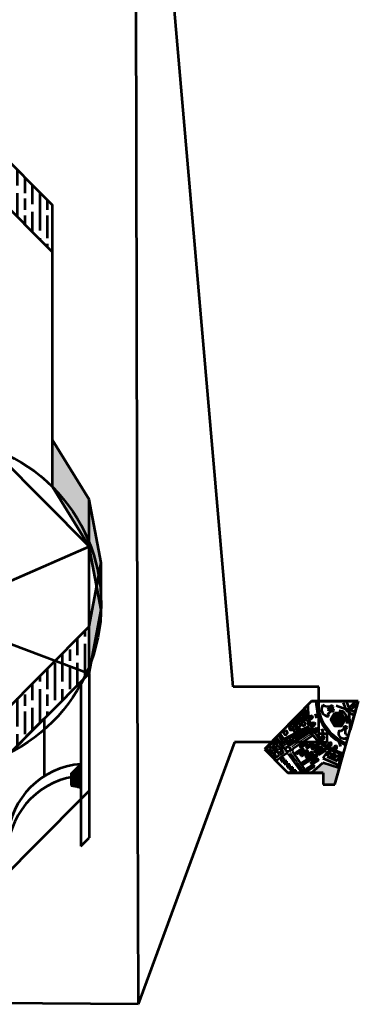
# Model space of a CAD drawing. Header units: metres. Extents: x -621399 to 40000, y -108608 to 546365.
# Tile 8 of 9: x -104185 to 40000, y -108608 to 310634. Entities that reach past the tile are written whole.
import ezdxf

# ---------------------------------------------------------------- set-up
doc = ezdxf.new("R2010")
doc.units = ezdxf.units.M
doc.linetypes.add('FANTOME', pattern=[63.5, 31.75, -6.35, 6.35, -6.35, 6.35, -6.35])
doc.layers.get('0').update_dxf_attribs({"lineweight": 53})
pattern_1 = [(0, (29388.349, -3042.3216), (0, 6.985), [5.08, -1.905]), (90, (29388.349, -3042.3216), (-6.985, 4e-16), [5.08, -1.905])]
pattern_2 = [(90, (29388.35, -3042.32), (-152.4, 152.4), [152.4, -152.4]), (90, (29413.75, -3042.32), (-152.4, 152.4), [152.4, -152.4]), (90, (29439.15, -3042.32), (-152.4, 152.4), [152.4, -152.4]), (90, (29464.55, -3042.32), (-152.4, 152.4), [152.4, -152.4]), (90, (29489.95, -3042.32), (-152.4, 152.4), [152.4, -152.4]), (90, (29515.35, -3042.32), (-152.4, 152.4), [152.4, -152.4]), (90, (29540.75, -3042.32), (-152.4, 152.4), [152.4, -152.4]), (0, (29388.35, -2889.92), (152.4, -152.4), [152.4, -152.4]), (0, (29388.35, -2864.52), (152.4, -152.4), [152.4, -152.4]), (0, (29388.35, -2839.12), (152.4, -152.4), [152.4, -152.4]), (0, (29388.35, -2813.72), (152.4, -152.4), [152.4, -152.4]), (0, (29388.35, -2788.32), (152.4, -152.4), [152.4, -152.4]), (0, (29388.35, -2762.92), (152.4, -152.4), [152.4, -152.4]), (0, (29388.35, -2737.52), (152.4, -152.4), [152.4, -152.4])]
pattern_3 = [(90, (29388.35, -3042.32), (-304.8, 304.8), [304.8, -304.8]), (90, (29439.15, -3042.32), (-304.8, 304.8), [304.8, -304.8]), (90, (29489.95, -3042.32), (-304.8, 304.8), [304.8, -304.8]), (90, (29540.75, -3042.32), (-304.8, 304.8), [304.8, -304.8]), (90, (29591.55, -3042.32), (-304.8, 304.8), [304.8, -304.8]), (90, (29642.35, -3042.32), (-304.8, 304.8), [304.8, -304.8]), (90, (29693.15, -3042.32), (-304.8, 304.8), [304.8, -304.8]), (0, (29388.35, -2737.52), (304.8, -304.8), [304.8, -304.8]), (0, (29388.35, -2686.72), (304.8, -304.8), [304.8, -304.8]), (0, (29388.35, -2635.92), (304.8, -304.8), [304.8, -304.8]), (0, (29388.35, -2585.12), (304.8, -304.8), [304.8, -304.8]), (0, (29388.35, -2534.32), (304.8, -304.8), [304.8, -304.8]), (0, (29388.35, -2483.52), (304.8, -304.8), [304.8, -304.8]), (0, (29388.35, -2432.72), (304.8, -304.8), [304.8, -304.8])]
pattern_4 = [(60, (29388.35, -3042.32), (-286.512, -6e-08), [262.636, -23.876]), (180, (29388.35, -3042.32), (143.256, -248.1267), [262.636, -23.876]), (300, (29388.35, -3042.32), (286.512, -6e-08), [262.636, -23.876]), (60, (29412.22, -3042.32), (-286.512, -6e-08), [47.752, -238.76]), (300, (29412.22, -3042.32), (286.512, -6e-08), [47.752, -238.76]), (60, (29376.4, -3021.64), (-286.512, -6e-08), [47.752, -238.76]), (180, (29376.4, -3021.64), (143.256, -248.1267), [47.752, -238.76]), (300, (29376.4, -3063), (286.512, -6e-08), [47.752, -238.76]), (180, (29376.4, -3063), (143.256, -248.1267), [47.752, -238.76]), (60, (29292.84, -3042.32), (-286.512, -6e-08), [47.752, -238.76]), (300, (29292.84, -3042.32), (286.512, -6e-08), [47.752, -238.76]), (60, (29436.1, -3125.03), (-286.512, -6e-08), [47.752, -238.76]), (180, (29436.1, -3125.03), (143.256, -248.1267), [47.752, -238.76]), (300, (29436.1, -2959.61), (286.512, -6e-08), [47.752, -238.76]), (180, (29436.1, -2959.61), (143.256, -248.1267), [47.752, -238.76]), (0, (29436.1, -3000.97), (-143.256, 248.1267), [167.132, -119.38]), (0, (29436.1, -3083.68), (-143.256, 248.1267), [167.132, -119.38]), (120, (29400.29, -2980.3), (-286.512, 6e-08), [167.132, -119.38]), (120, (29328.66, -3021.64), (-286.512, 6e-08), [167.132, -119.38]), (240, (29328.66, -3063), (143.256, -248.1267), [167.132, -119.38]), (240, (29400.29, -3104.35), (143.256, -248.1267), [167.132, -119.38])]
pattern_5 = [(45, (29388.35, -3042.32), (132.93607, 0), [188]), (45, (29416.55, -3042.32), (132.93607, 0), [188]), (45, (29444.75, -3042.32), (132.93607, 0), [188])]
pattern_6 = [(90, (269289, 201629), (9600, -6e-13), [16000, -3200]), (90, (272489, 198429), (9600, -6e-13), [9600, -2400, 4800, -2400]), (90, (275689, 193629), (9600, -6e-13), [16000, -3200])]
pattern_7 = [(0, (269289.3, 201628.91), (273.05, 68.2625), [1092.2, -546.1]), (90, (269289.3, 201628.91), (-68.2625, -273.05), [1092.2, -546.1])]
pattern_8 = [(90, (269289.3, 201628.9), (516, -3e-14), [860, -172]), (90, (269461.3, 201456.9), (516, -3e-14), [516, -129, 258, -129]), (90, (269633.3, 201198.9), (516, -3e-14), [860, -172])]

msp = doc.modelspace()

# ---------------------------------------------------------------- hatches: boundary and pattern name
at = {"true_color": 0x000000}
h = msp.add_hatch(dxfattribs=at)
h.set_pattern_fill('GOST_WOOD', color=18, scale=1600)
h.set_pattern_definition(pattern_6)
h.paths.add_polyline_path([(-190183, 311670), (-190183, 331670), (-90183, 231670), (-90183, 211670)])
at = {"true_color": 0xffffff}
h = msp.add_hatch(dxfattribs=at)
h.set_pattern_fill('GOST_WOOD', scale=89)
h.set_pattern_definition([(90, (269289.3, 201628.9), (534, -3e-14), [890, -178]), (90, (269467.3, 201450.9), (534, -3e-14), [534, -133.5, 267, -133.5]), (90, (269645.3, 201183.9), (534, -3e-14), [890, -178])])
edge = h.paths.add_edge_path()
edge.add_line((-90183, 111670), (-74568, 86352))
edge.add_line((-90183, 111670), (-90183, 131670))
edge.add_line((-90183, 131670), (-74568, 106352))
h = msp.add_hatch(dxfattribs=at)
h.set_pattern_fill('GOST_WOOD', scale=86)
h.set_pattern_definition(pattern_8)
edge = h.paths.add_edge_path()
edge.add_line((-69510, 59343), (-74568, 86352))
edge.add_line((-69510, 59343), (-69438, 79343))
edge.add_line((-69438, 79343), (-74568, 106352))
h = msp.add_hatch(dxfattribs=at)
h.set_pattern_fill('GOST_WOOD', scale=86)
h.set_pattern_definition(pattern_8)
h.paths.add_polyline_path([(-74568, 32232), (-74568, 52232), (-69438, 79343), (-69510, 59343)])
at = {"true_color": 0x000000}
h = msp.add_hatch(dxfattribs=at)
h.set_pattern_fill('GOST_WOOD', color=18, scale=1600)
h.set_pattern_definition(pattern_6)
h.paths.add_polyline_path([(-112836, -6036), (-112836, 13964), (-74568, 52232), (-74568, 32232)])
h = msp.add_hatch(color=18, dxfattribs=at)
h.dxf.hatch_style = 1
edge = h.paths.add_edge_path()
edge.add_arc((28556, 18004), 576, 0, 360)
edge = h.paths.add_edge_path()
edge.add_arc((28876, 16685), 576, 0, 360)
edge = h.paths.add_edge_path()
edge.add_arc((34481, 9284), 605, 0, 360)
edge = h.paths.add_edge_path()
edge.add_arc((35672, 16576), 325, 0, 360)
h = msp.add_hatch()
h.set_pattern_fill('GOST_GROUND', color=4, scale=9.4)
h.set_pattern_definition(pattern_5)
edge = h.paths.add_edge_path()
edge.add_line((15812, 16049), (13785, 13942))
edge.add_line((15812, 16049), (16063, 15732))
edge.add_line((16063, 15732), (15559, 15159))
edge.add_line((15559, 15159), (15963, 14783))
edge.add_line((15963, 14783), (15874, 14684))
edge.add_line((15510, 14268), (15874, 14684))
edge.add_line((15103, 14655), (15510, 14268))
edge.add_line((14838, 14329), (15103, 14655))
edge.add_line((15207, 13971), (14838, 14329))
edge.add_line((14857, 13640), (15207, 13971))
edge.add_line((14460, 13961), (14857, 13640))
edge.add_line((13785, 13942), (14125, 13640))
h = msp.add_hatch()
h.set_pattern_fill('GOST_GROUND', color=4, scale=9.4)
h.set_pattern_definition(pattern_5)
h.paths.add_polyline_path([(14620, 12436), (14403, 13270), (14800, 13357), (14911, 12878), (15427, 13026), (15298, 13500), (15671, 13597), (15800, 13159), (16229, 13270), (16183, 13500), (16593, 13546), (16722, 13063)])
h = msp.add_hatch()
h.set_pattern_fill('GOST_GROUND', color=4, scale=9.4)
h.set_pattern_definition(pattern_5)
h.paths.add_polyline_path([(16292, 16559), (17240, 16737), (17523, 15498), (16356, 15196), (16288, 15539), (16951, 15722), (16860, 16243), (16375, 16152)])
h = msp.add_hatch()
h.set_pattern_fill('GOST_GROUND', color=4, scale=9.4)
h.set_pattern_definition(pattern_5)
h.paths.add_polyline_path([(17752, 13324), (17400, 15138), (16345, 14897), (16511, 14139), (17048, 14176), (17271, 13232)])
h = msp.add_hatch(color=18, dxfattribs=at)
h.dxf.hatch_style = 1
h.paths.add_polyline_path([(18833, 13565), (19088, 13652), (19269, 14029), (19683, 12875), (19309, 13055), (18969, 12923), (18896, 13253)])
at = {"true_color": 0x636466}
h = msp.add_hatch(dxfattribs=at)
h.set_pattern_fill('AR-PARQ1', color=251, scale=0.5)
h.set_pattern_definition(pattern_2)
edge = h.paths.add_edge_path()
edge.add_line((19806, 14223), (20259, 13084))
edge.add_line((20259, 13084), (19683, 12875))
edge.add_line((19476, 13452), (19683, 12875))
edge.add_line((19269, 14029), (19683, 12875))
at = {"true_color": 0xf7f281}
h = msp.add_hatch(dxfattribs=at)
h.set_pattern_fill('ANGLE', color=51)
h.set_pattern_definition(pattern_1)
edge = h.paths.add_edge_path()
edge.add_arc((20335, 13748), 316, 0, 360)
edge = h.paths.add_edge_path()
edge.add_arc((21326, 10935), 319, 0, 360)
edge = h.paths.add_edge_path()
edge.add_arc((22526, 8564), 348, 0, 360)
edge = h.paths.add_edge_path()
edge.add_arc((25081, 5213), 343, 0, 360)
h = msp.add_hatch(dxfattribs=at)
h.set_pattern_fill('ANGLE', color=51)
h.set_pattern_definition(pattern_1)
h.paths.add_polyline_path([(29794, 15328), (28244, 12643), (29794, 9958), (32895, 9958), (34445, 12643), (32895, 15328)])
at = {"true_color": 0x000000}
h = msp.add_hatch(dxfattribs=at)
h.set_pattern_fill('ANGLE', color=18)
h.set_pattern_definition(pattern_1)
h.paths.add_polyline_path([(30218, 11093), (28244, 12643), (29522, 13235)])
h = msp.add_hatch(dxfattribs=at)
h.set_pattern_fill('ANGLE', color=18)
h.set_pattern_definition(pattern_1)
h.paths.add_polyline_path([(31344, 14559), (29794, 15328), (29522, 13235)])
at = {"true_color": 0x636466}
h = msp.add_hatch(dxfattribs=at)
h.set_pattern_fill('ANGLE', color=251)
h.set_pattern_definition(pattern_1)
h.paths.add_polyline_path([(29522, 13235), (31344, 14559), (33167, 13235), (32471, 11093), (30218, 11093)])
h.paths.add_polyline_path([(31892, 13191), (30796, 13191), (30796, 12095), (31892, 12095)], flags=16)
at = {"true_color": 0xf7f281}
h = msp.add_hatch(dxfattribs=at)
h.set_pattern_fill('ANGLE', color=51)
h.set_pattern_definition(pattern_1)
h.paths.add_polyline_path([(29794, 15328), (32895, 15328), (31344, 14559)])
at = {"true_color": 0x636466}
h = msp.add_hatch(dxfattribs=at)
h.set_pattern_fill('AR-PARQ1', color=251, scale=0.36)
h.set_pattern_definition([(90, (29388.35, -3042.32), (-109.728, 109.728), [109.728, -109.728]), (90, (29406.64, -3042.32), (-109.728, 109.728), [109.728, -109.728]), (90, (29424.92, -3042.32), (-109.728, 109.728), [109.728, -109.728]), (90, (29443.21, -3042.32), (-109.728, 109.728), [109.728, -109.728]), (90, (29461.5, -3042.32), (-109.728, 109.728), [109.728, -109.728]), (90, (29479.79, -3042.32), (-109.728, 109.728), [109.728, -109.728]), (90, (29498.08, -3042.32), (-109.728, 109.728), [109.728, -109.728]), (0, (29388.35, -2932.59), (109.728, -109.728), [109.728, -109.728]), (0, (29388.35, -2914.31), (109.728, -109.728), [109.728, -109.728]), (0, (29388.35, -2896.02), (109.728, -109.728), [109.728, -109.728]), (0, (29388.35, -2877.73), (109.728, -109.728), [109.728, -109.728]), (0, (29388.35, -2859.44), (109.728, -109.728), [109.728, -109.728]), (0, (29388.35, -2841.15), (109.728, -109.728), [109.728, -109.728]), (0, (29388.35, -2822.87), (109.728, -109.728), [109.728, -109.728])])
h.paths.add_polyline_path([(31892, 13191), (30796, 13191), (30796, 12095), (31892, 12095)])
at = {"true_color": 0x000000}
h = msp.add_hatch(dxfattribs=at)
h.set_pattern_fill('ANGLE', color=18)
h.set_pattern_definition(pattern_1)
h.paths.add_polyline_path([(32895, 15328), (31344, 14559), (33167, 13235)])
h = msp.add_hatch(dxfattribs=at)
h.set_pattern_fill('ANGLE', color=18)
h.set_pattern_definition(pattern_1)
h.paths.add_polyline_path([(34445, 12643), (33167, 13235), (32471, 11093)])
at = {"true_color": 0xf7f281}
h = msp.add_hatch(dxfattribs=at)
h.set_pattern_fill('ANGLE', color=51)
h.set_pattern_definition(pattern_1)
h.paths.add_polyline_path([(32471, 11093), (34445, 12643), (32895, 9958)])
h = msp.add_hatch(dxfattribs=at)
h.set_pattern_fill('ANGLE', color=51)
h.set_pattern_definition(pattern_1)
h.paths.add_polyline_path([(32895, 15328), (34445, 12643), (33167, 13235)])
at = {"true_color": 0x727430}
h = msp.add_hatch(dxfattribs=at)
h.set_pattern_fill('ESCHER', color=67, scale=9.4)
h.set_pattern_definition(pattern_4)
h.paths.add_polyline_path([(11357, 9638), (10605, 9091), (10892, 8207), (11822, 8207), (12109, 9091)])
h.paths.add_polyline_path([(9013, 7940), (8327, 7609), (8157, 6867), (8632, 6271), (9394, 6271), (9869, 6867), (9699, 7609)])
h.paths.add_polyline_path([(12839, 8834), (12444, 8150), (12839, 7465), (13630, 7465), (14025, 8150), (13630, 8834)])
h.paths.add_polyline_path([(14565, 11041), (13879, 10711), (13710, 9968), (14185, 9373), (14946, 9373), (15421, 9968), (15252, 10711)])
h.paths.add_polyline_path([(16691, 11574), (16183, 11389), (15912, 10921), (16006, 10388), (16420, 10040), (16961, 10040), (17376, 10388), (17470, 10921), (17199, 11389)])
at = {"true_color": 0xd19cc7}
h = msp.add_hatch(dxfattribs=at)
h.set_pattern_fill('ESCHER', color=9, scale=9.4)
h.set_pattern_definition(pattern_4)
h.paths.add_polyline_path([(17877, 7939), (16892, 7405), (16670, 7833), (17632, 8402)])
edge = h.paths.add_edge_path()
edge.add_line((17992, 7723), (17733, 7579))
edge.add_line((17877, 7939), (17992, 7723))
edge.add_line((17733, 7579), (17606, 7792))
h = msp.add_hatch(color=9, dxfattribs=at)
h.dxf.hatch_style = 1
h.paths.add_polyline_path([(18832, 8896), (18835, 8650), (18590, 8643), (18586, 8888)])
edge = h.paths.add_edge_path()
edge.add_line((18590, 8413), (18345, 8413))
edge.add_line((18345, 8413), (18349, 8636))
edge.add_line((18590, 8643), (18349, 8636))
edge.add_line((18590, 8413), (18590, 8643))
edge = h.paths.add_edge_path()
edge.add_line((18589, 8144), (18589, 7902))
h = msp.add_hatch(color=9, dxfattribs=at)
h.dxf.hatch_style = 1
h.paths.add_polyline_path([(18349, 8636), (18345, 8413), (18590, 8413), (18590, 8643)])
h = msp.add_hatch(color=9, dxfattribs=at)
h.dxf.hatch_style = 1
h.paths.add_polyline_path([(19081, 8402), (18824, 8405), (18835, 8157), (19096, 8145)])
at = {"true_color": 0x000000}
h = msp.add_hatch(color=18, dxfattribs=at)
h.dxf.hatch_style = 1
h.paths.add_polyline_path([(19692, 10503), (19965, 10642), (20093, 11073), (20433, 10477), (20772, 9880), (20319, 10015), (19962, 9816), (19822, 10163)])
at = {"true_color": 0x636466}
h = msp.add_hatch(dxfattribs=at)
h.set_pattern_fill('AR-PARQ1', color=251, scale=0.5)
h.set_pattern_definition(pattern_2)
edge = h.paths.add_edge_path()
edge.add_line((20093, 11073), (20433, 10477))
edge.add_line((21369, 10220), (20772, 9880))
edge.add_line((20685, 11411), (21369, 10220))
edge.add_line((20093, 11073), (20685, 11411))
at = {"true_color": 0x000000}
h = msp.add_hatch(color=18, dxfattribs=at)
h.dxf.hatch_style = 1
h.paths.add_polyline_path([(21166, 8085), (21248, 8542), (21653, 7966), (22058, 7391), (21552, 7483), (21244, 7278), (21072, 7570), (20883, 7904)])
at = {"true_color": 0x636466}
h = msp.add_hatch(dxfattribs=at)
h.set_pattern_fill('AR-PARQ1', color=251, scale=0.5)
h.set_pattern_definition(pattern_2)
edge = h.paths.add_edge_path()
edge.add_line((21653, 7966), (21248, 8542))
edge.add_line((21653, 7966), (22058, 7391))
edge.add_line((22637, 7790), (22058, 7391))
edge.add_line((21831, 8943), (22637, 7790))
at = {"true_color": 0x000000}
h = msp.add_hatch(dxfattribs=at)
h.set_pattern_fill('ANGLE', color=18)
h.set_pattern_definition(pattern_1)
h.paths.add_polyline_path([(32471, 11093), (29794, 9958), (30218, 11093)])
at = {"true_color": 0xf26722}
h = msp.add_hatch(dxfattribs=at)
h.set_pattern_fill('ESCHER', color=30, scale=9.4)
h.set_pattern_definition(pattern_4)
h.paths.add_polyline_path([(3297, -2771), (4586, -1857), (4045, -1187), (3555, -1560), (3813, -1908), (3426, -2153), (2910, -1444), (3697, -839), (3258, -362), (2407, -1058), (1930, -478), (2859, 308), (2394, 784), (2884, 1287), (5128, -1380), (5953, -697), (3632, 1673), (4676, 2511), (4431, 2871), (4896, 3232), (5566, 2408), (4831, 1738), (5437, 1029), (6146, 1609), (6610, 1055), (5979, 462), (6494, -182), (7732, 888), (4960, 4572), (731, 89)])
at = {"true_color": 0xa953a0}
h = msp.add_hatch(color=215, dxfattribs=at)
h.dxf.hatch_style = 1
h.paths.add_polyline_path([(13684, 6129), (15302, 4864), (10976, 2258), (9834, 4015), (9228, 3662), (9672, 2924), (10905, 3631), (10673, 4025), (11502, 4480), (12048, 3682), (12796, 4167), (12027, 5167), (12654, 5550), (13513, 4379), (14009, 4722), (13746, 5035), (13958, 5288), (13362, 5934)])
edge = h.paths.add_edge_path(flags=17)
edge.add_line((9834, 4015), (9228, 3662))
edge.add_line((10976, 2258), (9834, 4015))
edge.add_line((10000, 2381), (10976, 2258))
edge.add_line((9672, 2924), (10000, 2381))
edge.add_line((9228, 3662), (9672, 2924))
edge = h.paths.add_edge_path(flags=17)
edge.add_line((13684, 6129), (15302, 4864))
edge.add_line((13362, 5934), (13684, 6129))
edge.add_line((13958, 5288), (13362, 5934))
edge.add_line((13746, 5035), (13958, 5288))
edge.add_line((14009, 4722), (13746, 5035))
edge.add_line((13513, 4379), (14009, 4722))
edge.add_line((12654, 5550), (13513, 4379))
edge.add_line((12027, 5167), (12654, 5550))
edge.add_line((12796, 4167), (12027, 5167))
edge.add_line((12048, 3682), (12796, 4167))
edge.add_line((11502, 4480), (12048, 3682))
edge.add_line((10673, 4025), (11502, 4480))
edge.add_line((10905, 3631), (10673, 4025))
edge.add_line((9672, 2924), (10905, 3631))
edge.add_line((9672, 2924), (10000, 2381))
edge.add_line((10000, 2381), (10976, 2258))
edge.add_line((15302, 4864), (10976, 2258))
at = {"true_color": 0xd19cc7}
h = msp.add_hatch(dxfattribs=at)
h.set_pattern_fill('ESCHER', color=9, scale=9.4)
h.set_pattern_definition(pattern_4)
h.paths.add_polyline_path([(15136, 7092), (15531, 6960), (15964, 7500), (16416, 7462), (16052, 6452), (14891, 6703)])
h = msp.add_hatch(dxfattribs=at)
h.set_pattern_fill('ESCHER', color=9, scale=9.4)
h.set_pattern_definition(pattern_4)
h.paths.add_polyline_path([(16171, 6089), (16610, 7130), (17282, 6126), (16002, 5248), (15412, 6107)])
h = msp.add_hatch(dxfattribs=at)
h.set_pattern_fill('ESCHER', color=9, scale=9.4)
h.set_pattern_definition(pattern_4)
h.paths.add_polyline_path([(17091, 7034), (17539, 7280), (17780, 6851), (17987, 6953), (17827, 7272), (18057, 7408), (18400, 6801), (17504, 6330)])
h = msp.add_hatch(color=9, dxfattribs=at)
h.dxf.hatch_style = 1
h.paths.add_polyline_path([(18835, 8157), (18589, 8144), (18589, 7902), (18846, 7897)])
h = msp.add_hatch(color=9, dxfattribs=at)
h.dxf.hatch_style = 1
h.paths.add_polyline_path([(19095, 7648), (18844, 7643), (18845, 7400), (19097, 7400)])
h = msp.add_hatch(color=9, dxfattribs=at)
h.dxf.hatch_style = 1
h.paths.add_polyline_path([(19095, 7648), (19090, 7896), (19345, 7900), (19348, 7653)])
at = {"true_color": 0x000000}
h = msp.add_hatch(color=18, dxfattribs=at)
h.dxf.hatch_style = 1
h.paths.add_polyline_path([(23538, 4203), (23809, 4461), (23807, 4937), (24315, 4425), (24846, 3937), (24319, 3911), (24061, 3652)])
at = {"true_color": 0x636466}
h = msp.add_hatch(dxfattribs=at)
h.set_pattern_fill('AR-PARQ1', color=251, scale=0.5)
h.set_pattern_definition(pattern_2)
edge = h.paths.add_edge_path()
edge.add_line((24315, 4425), (24846, 3937))
edge.add_line((23807, 4937), (24315, 4425))
edge.add_line((25347, 4455), (24841, 4968))
edge.add_line((24841, 4968), (24334, 5481))
edge.add_line((23807, 4937), (24334, 5481))
at = {"true_color": 0x000000}
h = msp.add_hatch(dxfattribs=at)
h.set_pattern_fill('AR-PARQ1', color=18)
h.set_pattern_definition(pattern_3)
h.paths.add_polyline_path([(13494, -1263), (16140, 480), (16775, -243), (13996, -2001)])
h = msp.add_hatch(dxfattribs=at)
h.set_pattern_fill('AR-PARQ1', color=18)
h.set_pattern_definition(pattern_3)
h.paths.add_polyline_path([(15071, 1490), (17717, 3233), (18352, 2510), (15573, 752)])
h = msp.add_hatch(dxfattribs=at)
h.set_pattern_fill('AR-PARQ1', color=18)
h.set_pattern_definition(pattern_3)
h.paths.add_polyline_path([(17766, 1231), (20412, 2974), (21047, 2250), (18268, 492)])
h = msp.add_hatch(dxfattribs=at)
h.set_pattern_fill('AR-PARQ1', color=18)
h.set_pattern_definition(pattern_3)
h.paths.add_polyline_path([(20000, 739), (22646, 2482), (23282, 1758), (20503, 0)])
h = msp.add_hatch(dxfattribs=at)
h.set_pattern_fill('AR-PARQ1', color=18)
h.set_pattern_definition(pattern_3)
h.paths.add_polyline_path([(21374, -644), (24020, 1099), (24655, 376), (21876, -1382)])
h = msp.add_hatch(dxfattribs=at)
h.set_pattern_fill('AR-PARQ1', color=18)
h.set_pattern_definition(pattern_3)
h.paths.add_polyline_path([(22773, -1566), (25419, 177), (26055, -547), (23276, -2305)])
h = msp.add_hatch(color=18, dxfattribs=at)
h.dxf.hatch_style = 1
h.paths.add_polyline_path([(27041, 2011), (28213, 1259), (27717, 1153), (27528, 871), (27245, 1052), (26967, 1237), (27146, 1520)])
at = {"true_color": 0x636466}
h = msp.add_hatch(dxfattribs=at)
h.set_pattern_fill('AR-PARQ1', color=251, scale=0.5)
h.set_pattern_definition(pattern_2)
edge = h.paths.add_edge_path()
edge.add_line((28586, 1843), (28006, 2213))
edge.add_line((27999, 2217), (27412, 2591))
edge.add_line((28213, 1259), (28586, 1843))
edge.add_line((27041, 2011), (28213, 1259))
at = {"true_color": 0x000000}
h = msp.add_hatch(color=18, dxfattribs=at)
h.dxf.hatch_style = 1
edge = h.paths.add_edge_path()
edge.add_arc((28198, 2506), 351, 0, 360)
edge = h.paths.add_edge_path()
edge.add_line((28586, 1843), (28006, 2213))
edge.add_line((28586, 1843), (28490, 2312))
edge.add_line((27999, 2217), (27412, 2591))
edge.add_line((27903, 2696), (27412, 2591))
at = {"true_color": 0xf7f281}
h = msp.add_hatch(dxfattribs=at)
h.set_pattern_fill('ANGLE', color=51)
h.set_pattern_definition(pattern_1)
edge = h.paths.add_edge_path()
edge.add_arc((28198, 2506), 351, 0, 360)
edge = h.paths.add_edge_path()
edge.add_arc((30482, 1150), 327, 0, 360)
at = {"true_color": 0x000000}
h = msp.add_hatch(color=18, dxfattribs=at)
h.dxf.hatch_style = 1
h.paths.add_polyline_path([(29451, 546), (30639, -25), (30177, -184), (30035, -457), (29754, -331), (29429, -178), (29594, 132)])
at = {"true_color": 0x636466}
h = msp.add_hatch(dxfattribs=at)
h.set_pattern_fill('AR-PARQ1', color=251, scale=0.5)
h.set_pattern_definition(pattern_2)
edge = h.paths.add_edge_path()
edge.add_line((29451, 546), (29747, 1146))
edge.add_line((30338, 856), (29747, 1146))
edge.add_line((30930, 566), (30338, 856))
edge.add_line((29451, 546), (30639, -25))
h = msp.add_hatch(color=256)
h.dxf.hatch_style = 1
h.set_gradient(color1=(0, 0, 255), color2=(255, 255, 0), name='SPHERICAL')
h.paths.add_polyline_path([(10859, -8811), (12109, -8939), (12087, -7641), (10859, -7739)])
h.paths.add_polyline_path([(10859, -6469), (9671, -6344), (9716, -7674), (10859, -7739)])
h.paths.add_polyline_path([(8379, -6260), (9671, -6344), (9629, -5115), (8379, -5115)])
h.paths.add_polyline_path([(8379, -3928), (7066, -3845), (7129, -5115), (8379, -5115)])
edge = h.paths.add_edge_path()
edge.add_line((12109, -8939), (13328, -8925))
edge.add_line((13337, -10000), (13328, -8925))
edge.add_line((12109, -8939), (12126, -10000))
edge.add_line((10000, -10000), (25000, -10000))
at = {"true_color": 0x000000}
h = msp.add_hatch(dxfattribs=at)
h.set_pattern_fill('AR-PARQ1', color=18)
h.set_pattern_definition(pattern_3)
h.paths.add_polyline_path([(15374, -2146), (18020, -403), (18655, -1127), (15876, -2885)])
h = msp.add_hatch(dxfattribs=at)
h.set_pattern_fill('AR-PARQ1', color=18)
h.set_pattern_definition(pattern_3)
h.paths.add_polyline_path([(15963, -5761), (18609, -4018), (19245, -4742), (16466, -6499)])
h = msp.add_hatch(dxfattribs=at)
h.set_pattern_fill('AR-PARQ1', color=18)
h.set_pattern_definition(pattern_3)
h.paths.add_polyline_path([(17533, -2875), (20179, -1132), (20814, -1856), (18035, -3614)])
h = msp.add_hatch(dxfattribs=at)
h.set_pattern_fill('AR-PARQ1', color=18)
h.set_pattern_definition(pattern_3)
h.paths.add_polyline_path([(19319, -3842), (21965, -2099), (22601, -2823), (19822, -4581)])
h = msp.add_hatch(dxfattribs=at)
h.set_pattern_fill('AR-PARQ1', color=18)
h.set_pattern_definition(pattern_3)
h.paths.add_polyline_path([(19812, -5629), (22458, -3886), (23094, -4610), (20315, -6368)])
at = {"true_color": 0x22346e}
h = msp.add_hatch(dxfattribs=at)
h.set_pattern_fill('ESCHER', color=159, scale=9.4)
h.set_pattern_definition(pattern_4)
edge = h.paths.add_edge_path()
edge.add_line((26899, -866), (24937, -3790))
edge.add_line((27727, -1316), (26797, -3153))
edge.add_line((26899, -866), (27727, -1316))
edge.add_line((26797, -3153), (31005, -4946))
edge.add_line((31005, -4946), (32312, -2533))
edge.add_line((31649, -6782), (33015, -2719))
edge.add_line((24937, -3790), (31649, -6782))
h = msp.add_hatch(dxfattribs=at)
h.set_pattern_fill('ESCHER', color=159, scale=9.4)
h.set_pattern_definition(pattern_4)
edge = h.paths.add_edge_path()
edge.add_arc((29366, -2998), 973, 0, 360)
h = msp.add_hatch()
h.set_pattern_fill('ESCHER', color=4, scale=9.4)
h.set_pattern_definition(pattern_4)
edge = h.paths.add_edge_path()
edge.add_arc((29366, -2998), 528, 0, 360)
at = {"true_color": 0x000000}
h = msp.add_hatch(dxfattribs=at)
h.set_pattern_fill('HOUND', color=18, scale=43)
h.set_pattern_definition(pattern_7)
edge = h.paths.add_edge_path()
edge.add_line((-78105, -11305), (-78105, -6305))
edge.add_line((-78105, -6305), (-82213, -10413))
edge.add_line((-82213, -10413), (-82197, -15397))
edge.add_line((-82197, -15397), (-78105, -11305))
h = msp.add_hatch(dxfattribs=at)
h.set_pattern_fill('AR-PARQ1', color=18)
h.set_pattern_definition(pattern_3)
h.paths.add_polyline_path([(17996, -8331), (20642, -6588), (21278, -7312), (18499, -9070)])
at = {"true_color": 0x136734}
h = msp.add_hatch(color=116, dxfattribs=at)
h.dxf.hatch_style = 1
h.paths.add_polyline_path([(20000, -10000), (24881, -5842), (31954, -8062), (30000, -15000), (25000, -15000), (25000, -10000)])
at = {"true_color": 0x000000}
h = msp.add_hatch(dxfattribs=at)
h.set_pattern_fill('HOUND', color=18, scale=43)
h.set_pattern_definition(pattern_7)
h.paths.add_polyline_path([(-82197, -15397), (-78105, -11305), (-78105, -16305)])
h = msp.add_hatch(color=256)
h.dxf.hatch_style = 1
h.set_gradient(color1=(0, 0, 255), color2=(255, 255, 0), name='SPHERICAL')
h.paths.add_polyline_path([(12109, -8939), (12126, -10000), (13337, -10000), (13328, -8925)])

# ---------------------------------------------------------------- linework, layer by layer
at = {"color": 40, "true_color": 0xf8d731}
for p, q in [((-55219, 511281), (-53975, -23349)), ((-13280, 26610), (-55219, 511281)), ((23193, 26610), (-13280, 26610)), ((23193, 6666), (23193, 26610)), ((23324, 6666), (26629, 6666)), ((26629, 6666), (26629, 2884)), ((23193, 2970), (-12660, 2970)), ((26629, 2884), (23193, 2884))]:
    msp.add_line(p, q, dxfattribs=at)
for p, q in [((-190183, 331670), (-90183, 231670)), ((-190183, 311670), (-90183, 211670)), ((-90183, 211670), (-90183, 231670)), ((-90183, 111670), (-90183, 131670)), ((-90183, 131670), (-74568, 106352)), ((-90183, 111670), (-74568, 86352)), ((-74568, 86352), (-74568, 106352)), ((-69438, 79343), (-74568, 106352)), ((-107719, 71826), (-74568, 86352)), ((-69510, 59343), (-74568, 86352)), ((-74568, 52232), (-69438, 79343)), ((-69510, 59343), (-69438, 79343)), ((-74568, 32232), (-69510, 59343)), ((-74568, 52232), (-112836, 13964)), ((-74568, 32232), (-74568, 52232)), ((-107719, 44767), (-74568, 32232)), ((-74568, 32232), (-112836, -6036)), ((-112836, -6036), (-74568, 32232)), ((-74568, 32232), (-78103, 28697)), ((20000, 20509), (0, 0)), ((20000, 20509), (40000, 20509)), ((40000, 20509), (20000, 20509)), ((27983, 18062), (27821, 17894)), ((27821, 17894), (28066, 17702)), ((30000, -15000), (40000, 20509)), ((30000, -15000), (40000, 20509)), ((33370, 20509), (34834, 20509)), ((40000, 20509), (36540, 8223)), ((-109300, -2501), (-93702, 13098)), ((13106, 12580), (12900, 12823)), ((13334, 12674), (13335, 13015)), ((13591, 12544), (13859, 12773)), ((15812, 16049), (13785, 13942)), ((13785, 13942), (14125, 13640)), ((14125, 13640), (14460, 13961)), ((14403, 13270), (14800, 13357)), ((14620, 12436), (14403, 13270)), ((14460, 13961), (14857, 13640)), ((16722, 13063), (14620, 12436)), ((14800, 13357), (14911, 12878)), ((14838, 14329), (15103, 14655)), ((15207, 13971), (14838, 14329)), ((14857, 13640), (15207, 13971)), ((14911, 12878), (15427, 13026)), ((15103, 14655), (15510, 14268)), ((15298, 13500), (15671, 13597)), ((15427, 13026), (15298, 13500)), ((15510, 14268), (15874, 14684)), ((16063, 15732), (15559, 15159)), ((15559, 15159), (15963, 14783)), ((15671, 13597), (15800, 13159)), ((15800, 13159), (16229, 13270)), ((15812, 16049), (16063, 15732)), ((15963, 14783), (15874, 14684)), ((16183, 13500), (16593, 13546)), ((16229, 13270), (16183, 13500)), ((16288, 15539), (16951, 15722)), ((16356, 15196), (16288, 15539)), ((16292, 16559), (17240, 16737)), ((16375, 16152), (16292, 16559)), ((17400, 15138), (16345, 14897)), ((16345, 14897), (16511, 14139)), ((17523, 15498), (16356, 15196)), ((16860, 16243), (16375, 16152)), ((16511, 14139), (17048, 14176)), ((16593, 13546), (16722, 13063)), ((16951, 15722), (16860, 16243)), ((17048, 14176), (17271, 13232)), ((17240, 16737), (17523, 15498)), ((17271, 13232), (17752, 13324)), ((17752, 13324), (17400, 15138)), ((18833, 13565), (19088, 13652)), ((18896, 13253), (18833, 13565)), ((18969, 12923), (18896, 13253)), ((19309, 13055), (18969, 12923)), ((19088, 13652), (19269, 14029)), ((19269, 14029), (19806, 14223)), ((19476, 13452), (19269, 14029)), ((19269, 14029), (19683, 12875)), ((19683, 12875), (19309, 13055)), ((19476, 13452), (19683, 12875)), ((19683, 12875), (20259, 13084)), ((20259, 13084), (19683, 12875)), ((20259, 13084), (19806, 14223)), ((19806, 14223), (20259, 13084)), ((20214, 14040), (19806, 14223)), ((19806, 14223), (20259, 13084)), ((20259, 13084), (20437, 13448)), ((22451, 14514), (22375, 14741)), ((28201, 16403), (28300, 16691)), ((28451, 16296), (28201, 16403)), ((28244, 12643), (29522, 13235)), ((30218, 11093), (28244, 12643)), ((29522, 13235), (29794, 15328)), ((29522, 13235), (31344, 14559)), ((30218, 11093), (29522, 13235)), ((31344, 14559), (29794, 15328)), ((29794, 15328), (32895, 15328)), ((30796, 13191), (30796, 12095)), ((31892, 13191), (30796, 13191)), ((32895, 15328), (31344, 14559)), ((31344, 14559), (33167, 13235)), ((33648, 16067), (31780, 16295)), ((31892, 12095), (31892, 13191)), ((33167, 13235), (32471, 11093)), ((33167, 13235), (32471, 11093)), ((32471, 11093), (34445, 12643)), ((33167, 13235), (32895, 15328)), ((32895, 15328), (34445, 12643)), ((34445, 12643), (32895, 9958)), ((34445, 12643), (33167, 13235)), ((34962, 14371), (35273, 10895)), ((35672, 16576), (35672, 16576)), ((38659, 15748), (38297, 14462)), ((12233, 10163), (12089, 10572)), ((13012, 12349), (12719, 12345)), ((13104, 12127), (12889, 11943)), ((13346, 12032), (13357, 11738)), ((13565, 12130), (13809, 11925)), ((13654, 12356), (13996, 12360)), ((16670, 7833), (17632, 8402)), ((17632, 8402), (17877, 7939)), ((18349, 8636), (18345, 8413)), ((18345, 8413), (18590, 8413)), ((18590, 8643), (18349, 8636)), ((18586, 8888), (18832, 8896)), ((18590, 8643), (18586, 8888)), ((18835, 8650), (18590, 8643)), ((18590, 8413), (18590, 8643)), ((19081, 8402), (18824, 8405)), ((18824, 8405), (18835, 8157)), ((18832, 8896), (18835, 8650)), ((19096, 8145), (19081, 8402)), ((19692, 10503), (19965, 10642)), ((19822, 10163), (19692, 10503)), ((19962, 9816), (19822, 10163)), ((20319, 10015), (19962, 9816)), ((19965, 10642), (20093, 11073)), ((20093, 11073), (20685, 11411)), ((20093, 11073), (20685, 11411)), ((20433, 10477), (20093, 11073)), ((20093, 11073), (20433, 10477)), ((20772, 9880), (20319, 10015)), ((20433, 10477), (20772, 9880)), ((20772, 9880), (20433, 10477)), ((21027, 10816), (20685, 11411)), ((20685, 11411), (21369, 10220)), ((20685, 11411), (21199, 11227)), ((20772, 9880), (21369, 10220)), ((21369, 10220), (20772, 9880)), ((21369, 10220), (21027, 10816)), ((21369, 10220), (21027, 10816)), ((21166, 8085), (21248, 8542)), ((21248, 8542), (21831, 8943)), ((21248, 8542), (21831, 8943)), ((21653, 7966), (21248, 8542)), ((21369, 10220), (21493, 10663)), ((22237, 8369), (21831, 8943)), ((21831, 8943), (22637, 7790)), ((21831, 8943), (22329, 8851)), ((25241, 8175), (25165, 8402)), ((32471, 11093), (29794, 9958)), ((29794, 9958), (30218, 11093)), ((32471, 11093), (30218, 11093)), ((30796, 12095), (31892, 12095)), ((32895, 9958), (32471, 11093)), ((4960, 4572), (731, 89)), ((7732, 888), (4960, 4572)), ((6591, 6759), (9848, 1994)), ((10673, 4025), (11502, 4480)), ((15302, 4864), (10976, 2258)), ((11502, 4480), (12048, 3682)), ((12027, 5167), (12654, 5550)), ((12796, 4167), (12027, 5167)), ((19803, 7546), (12453, 2784)), ((12654, 5550), (13513, 4379)), ((13362, 5934), (13684, 6129)), ((13958, 5288), (13362, 5934)), ((13513, 4379), (14009, 4722)), ((13684, 6129), (15302, 4864)), ((13746, 5035), (13958, 5288)), ((14009, 4722), (13746, 5035)), ((14891, 6703), (15136, 7092)), ((16052, 6452), (14891, 6703)), ((15136, 7092), (15531, 6960)), ((16002, 5248), (15412, 6107)), ((15412, 6107), (16171, 6089)), ((15531, 6960), (15964, 7500)), ((15964, 7500), (16416, 7462)), ((17282, 6126), (16002, 5248)), ((16416, 7462), (16052, 6452)), ((16171, 6089), (16610, 7130)), ((16610, 7130), (17282, 6126)), ((16892, 7405), (16670, 7833)), ((17877, 7939), (16892, 7405)), ((17091, 7034), (17539, 7280)), ((17504, 6330), (17091, 7034)), ((18400, 6801), (17504, 6330)), ((17539, 7280), (17780, 6851)), ((17733, 7579), (17606, 7792)), ((17992, 7723), (17733, 7579)), ((17780, 6851), (17987, 6953)), ((17827, 7272), (18057, 7408)), ((17987, 6953), (17827, 7272)), ((17877, 7939), (17992, 7723)), ((18057, 7408), (18400, 6801)), ((18835, 8157), (18589, 8144)), ((18589, 8144), (18589, 7902)), ((18589, 7902), (18846, 7897)), ((18835, 8157), (19096, 8145)), ((18846, 7897), (18835, 8157)), ((19095, 7648), (18844, 7643)), ((18844, 7643), (18845, 7400)), ((18845, 7400), (19097, 7400)), ((19090, 7896), (19345, 7900)), ((19095, 7648), (19090, 7896)), ((19348, 7653), (19095, 7648)), ((19097, 7400), (19095, 7648)), ((19345, 7900), (19348, 7653)), ((20883, 7904), (21166, 8085)), ((21072, 7570), (20883, 7904)), ((21244, 7278), (21072, 7570)), ((21552, 7483), (21244, 7278)), ((22058, 7391), (21552, 7483)), ((21653, 7966), (22058, 7391)), ((22058, 7391), (22637, 7790)), ((22637, 7790), (22058, 7391)), ((22637, 7790), (22058, 7391)), ((22637, 7790), (22237, 8369)), ((22637, 7790), (22726, 8278)), ((23193, 2884), (23193, 6666)), ((23193, 6666), (23324, 6666)), ((23538, 4203), (23809, 4461)), ((23812, 3909), (23538, 4203)), ((24061, 3652), (23538, 4203)), ((23807, 4937), (24334, 5481)), ((24315, 4425), (23807, 4937)), ((23807, 4937), (24315, 4425)), ((23809, 4461), (23807, 4937)), ((24315, 4425), (24846, 3937)), ((24841, 4968), (24334, 5481)), ((24852, 5469), (24334, 5481)), ((25347, 4455), (24841, 4968)), ((24846, 3937), (25347, 4455)), ((25347, 4455), (24846, 3937)), ((25347, 4455), (25334, 4980)), ((32627, 7578), (31834, 8047)), ((34613, 6402), (35825, 5685)), ((0, 0), (10000, -10000)), ((0, 0), (10000, -10000)), ((731, 89), (3297, -2771)), ((1930, -478), (2859, 308)), ((2394, 784), (2884, 1287)), ((2859, 308), (2394, 784)), ((2884, 1287), (5128, -1380)), ((3632, 1673), (4676, 2511)), ((5953, -697), (3632, 1673)), ((4431, 2871), (4896, 3232)), ((4676, 2511), (4431, 2871)), ((5566, 2408), (4831, 1738)), ((4831, 1738), (5437, 1029)), ((4896, 3232), (5566, 2408)), ((5437, 1029), (6146, 1609)), ((6610, 1055), (5979, 462)), ((5979, 462), (6494, -182)), ((6146, 1609), (6610, 1055)), ((6494, -182), (7732, 888)), ((9834, 4015), (9228, 3662)), ((9228, 3662), (9672, 2924)), ((9672, 2924), (10905, 3631)), ((9672, 2924), (10000, 2381)), ((10976, 2258), (9834, 4015)), ((10000, 2381), (10976, 2258)), ((10905, 3631), (10673, 4025)), ((12048, 3682), (12796, 4167)), ((13494, -1263), (16140, 480)), ((13494, -1263), (16140, 480)), ((15071, 1490), (17717, 3233)), ((15071, 1490), (17717, 3233)), ((15573, 752), (15071, 1490)), ((15573, 752), (15071, 1490)), ((18352, 2510), (15573, 752)), ((18352, 2510), (15573, 752)), ((16140, 480), (16775, -243)), ((16140, 480), (16775, -243)), ((17717, 3233), (18352, 2510)), ((17717, 3233), (18352, 2510)), ((17766, 1231), (20412, 2974)), ((17766, 1231), (20412, 2974)), ((18268, 492), (17766, 1231)), ((18268, 492), (17766, 1231)), ((21047, 2250), (18268, 492)), ((21047, 2250), (18268, 492)), ((20000, 739), (22646, 2482)), ((20000, 739), (22646, 2482)), ((20503, 0), (20000, 739)), ((20503, 0), (20000, 739)), ((20412, 2974), (21047, 2250)), ((20412, 2974), (21047, 2250)), ((23282, 1758), (20503, 0)), ((23282, 1758), (20503, 0)), ((21374, -644), (24020, 1099)), ((21374, -644), (24020, 1099)), ((24655, 376), (21876, -1382)), ((24655, 376), (21876, -1382)), ((22646, 2482), (23282, 1758)), ((22646, 2482), (23282, 1758)), ((22773, -1566), (25419, 177)), ((22773, -1566), (25419, 177)), ((24020, 1099), (24655, 376)), ((24020, 1099), (24655, 376)), ((24319, 3911), (24061, 3652)), ((24846, 3937), (24319, 3911)), ((25419, 177), (26055, -547)), ((25419, 177), (26055, -547)), ((26967, 1237), (27146, 1520)), ((27245, 1052), (26967, 1237)), ((27041, 2011), (27412, 2591)), ((27627, 1635), (27041, 2011)), ((27146, 1520), (27041, 2011)), ((27041, 2011), (28213, 1259)), ((27528, 871), (27245, 1052)), ((27903, 2696), (27412, 2591)), ((27999, 2217), (27412, 2591)), ((27717, 1153), (27528, 871)), ((27627, 1635), (28213, 1259)), ((28213, 1259), (27717, 1153)), ((28586, 1843), (27999, 2217)), ((28586, 1843), (28006, 2213)), ((28213, 1259), (28586, 1843)), ((28586, 1843), (28490, 2312)), ((29429, -178), (29594, 132)), ((29451, 546), (29747, 1146)), ((30045, 261), (29451, 546)), ((29594, 132), (29451, 546)), ((29451, 546), (30639, -25)), ((30187, 1289), (29747, 1146)), ((30338, 856), (29747, 1146)), ((30045, 261), (30639, -25)), ((30930, 566), (30338, 856)), ((30930, 566), (30338, 856)), ((30639, -25), (30930, 566)), ((30930, 566), (30780, 1015)), ((32599, 2492), (32524, 2719)), ((2407, -1058), (1930, -478)), ((3258, -362), (2407, -1058)), ((2910, -1444), (3697, -839)), ((3426, -2153), (2910, -1444)), ((3697, -839), (3258, -362)), ((3297, -2771), (4586, -1857)), ((3401, -3401), (4926, -4926)), ((3401, -3401), (4926, -4926)), ((3813, -1908), (3426, -2153)), ((4045, -1187), (3555, -1560)), ((3555, -1560), (3813, -1908)), ((4586, -1857), (4045, -1187)), ((5128, -1380), (5953, -697)), ((7066, -3845), (7129, -5115)), ((8379, -3928), (7066, -3845)), ((8379, -5115), (8379, -3928)), ((13996, -2001), (13494, -1263)), ((13996, -2001), (13494, -1263)), ((16775, -243), (13996, -2001)), ((16775, -243), (13996, -2001)), ((15374, -2146), (18020, -403)), ((15374, -2146), (18020, -403)), ((15876, -2885), (15374, -2146)), ((15876, -2885), (15374, -2146)), ((18655, -1127), (15876, -2885)), ((18655, -1127), (15876, -2885)), ((15963, -5761), (18609, -4018)), ((15963, -5761), (18609, -4018)), ((17533, -2875), (20179, -1132)), ((17533, -2875), (20179, -1132)), ((18035, -3614), (17533, -2875)), ((18035, -3614), (17533, -2875)), ((18020, -403), (18655, -1127)), ((18020, -403), (18655, -1127)), ((20814, -1856), (18035, -3614)), ((20814, -1856), (18035, -3614)), ((18609, -4018), (19245, -4742)), ((18609, -4018), (19245, -4742)), ((19319, -3842), (21965, -2099)), ((19319, -3842), (21965, -2099)), ((19822, -4581), (19319, -3842)), ((19822, -4581), (19319, -3842)), ((19812, -5629), (22458, -3886)), ((19812, -5629), (22458, -3886)), ((22601, -2823), (19822, -4581)), ((22601, -2823), (19822, -4581)), ((20179, -1132), (20814, -1856)), ((20179, -1132), (20814, -1856)), ((21876, -1382), (21374, -644)), ((21876, -1382), (21374, -644)), ((21965, -2099), (22601, -2823)), ((21965, -2099), (22601, -2823)), ((22458, -3886), (23094, -4610)), ((22458, -3886), (23094, -4610)), ((23276, -2305), (22773, -1566)), ((23276, -2305), (22773, -1566)), ((26055, -547), (23276, -2305)), ((26055, -547), (23276, -2305)), ((26899, -866), (24937, -3790)), ((24937, -3790), (31649, -6782)), ((27727, -1316), (26797, -3153)), ((26797, -3153), (31005, -4946)), ((26899, -866), (27727, -1316)), ((28687, -2301), (27727, -1316)), ((29754, -331), (29429, -178)), ((30035, -457), (29754, -331)), ((30177, -184), (30035, -457)), ((30639, -25), (30177, -184)), ((30327, -2846), (32312, -2533)), ((31005, -4946), (32312, -2533)), ((31649, -6782), (33015, -2719)), ((33015, -2719), (32312, -2533)), ((-78105, -6305), (-82213, -10413)), ((-78105, -6305), (-78105, -11305)), ((-78105, -11305), (-78105, -6305)), ((7129, -5115), (8379, -5115)), ((8379, -5115), (8379, -6260)), ((9629, -5115), (8379, -5115)), ((8379, -6260), (9671, -6344)), ((9671, -6344), (9629, -5115)), ((9671, -6344), (9716, -7674)), ((10859, -6469), (9671, -6344)), ((9716, -7674), (10859, -7739)), ((10859, -7739), (10859, -6469)), ((12087, -7641), (10859, -7739)), ((10859, -7739), (10859, -8811)), ((12109, -8939), (12087, -7641)), ((16466, -6499), (15963, -5761)), ((16466, -6499), (15963, -5761)), ((19245, -4742), (16466, -6499)), ((19245, -4742), (16466, -6499)), ((17996, -8331), (20642, -6588)), ((17996, -8331), (20642, -6588)), ((18499, -9070), (17996, -8331)), ((18499, -9070), (17996, -8331)), ((21278, -7312), (18499, -9070)), ((21278, -7312), (18499, -9070)), ((20315, -6368), (19812, -5629)), ((20315, -6368), (19812, -5629)), ((20000, -10000), (24881, -5842)), ((23094, -4610), (20315, -6368)), ((23094, -4610), (20315, -6368)), ((20642, -6588), (21278, -7312)), ((20642, -6588), (21278, -7312)), ((31954, -8062), (24881, -5842)), ((30000, -15000), (31954, -8062)), ((-82213, -10413), (-82197, -15397)), ((-78105, -11305), (-82197, -15397)), ((-82197, -15397), (-78105, -11305)), ((-78105, -11305), (-78105, -21305)), ((-78105, -11305), (-78105, -16305)), ((20000, -10000), (10000, -10000)), ((10000, -10000), (20000, -10000)), ((10000, -10000), (25000, -10000)), ((12126, -10000), (10000, -10000)), ((10859, -8811), (12109, -8939)), ((12109, -8939), (13328, -8925)), ((12109, -8939), (12126, -10000)), ((12126, -10000), (13337, -10000)), ((13337, -10000), (13328, -8925)), ((15906, -10000), (17004, -10000)), ((25000, -10000), (20000, -10000)), ((20000, -10000), (25000, -10000)), ((20000, -10000), (25000, -10000)), ((25000, -10000), (25000, -15000)), ((25000, -10000), (25000, -15000)), ((25000, -10000), (25000, -15000)), ((-78105, -16305), (-82197, -15397)), ((25000, -15000), (30000, -15000)), ((25000, -15000), (30000, -15000)), ((25000, -15000), (30000, -15000))]:
    msp.add_line(p, q)
at = {"color": 18, "true_color": 0x000000}
msp.add_line((-190183, 311670), (-90183, 211670), dxfattribs=at)
at = {"color": 7, "true_color": 0xffffff}
msp.add_line((-90183, 111670), (-90183, 211670), dxfattribs=at)
at = {"color": 1}
for p, q in [((-74568, 32232), (-74568, -37768)), ((-74568, 32232), (-74568, -2768)), ((-78103, 28697), (-78106, -41303)), ((-78106, -41303), (-74568, -37768))]:
    msp.add_line(p, q, dxfattribs=at)
at = {"color": 242, "true_color": 0xcd2027}
for p, q in [((18187, 13009), (17229, 17667)), ((34866, 16919), (30592, 18450)), ((34866, 16919), (33658, 19817)), ((34834, 20509), (35913, 17650)), ((35913, 17650), (39099, 20509)), ((39706, 19467), (36744, 16715)), ((18187, 13009), (12435, 11031)), ((18261, 12649), (12626, 10753)), ((18261, 12649), (18772, 10163)), ((33648, 16067), (31780, 16295)), ((34962, 14371), (33648, 16067)), ((35273, 10895), (34962, 14371)), ((35978, 15706), (36540, 8223)), ((35978, 15706), (38297, 14462)), ((36744, 16715), (38659, 15748)), ((12089, 10572), (9441, 9681)), ((11982, 10875), (9911, 10163)), ((12089, 10572), (12233, 10163)), ((12233, 10163), (14094, 8835)), ((12626, 10753), (13030, 10163)), ((13030, 10163), (14191, 9109)), ((14007, 6651), (17666, 8578)), ((14094, 8835), (14692, 8408)), ((14191, 9109), (15975, 8191)), ((14692, 8408), (15405, 7899)), ((18920, 9701), (15975, 8191)), ((17666, 8578), (18565, 6744)), ((17999, 8754), (19076, 9321)), ((18852, 6930), (17999, 8754)), ((18918, 9700), (18772, 10163)), ((19076, 9321), (19803, 7546)), ((5066, 5195), (8180, 829)), ((8302, 4257), (6591, 6759)), ((15405, 7899), (8302, 4257)), ((13757, 6519), (8609, 3807)), ((10910, 1781), (19803, 7546)), ((11995, 139), (20680, 5992)), ((15692, 4881), (13757, 6519)), ((15944, 5044), (14007, 6651)), ((20680, 5992), (23021, 3097)), ((8180, 829), (8008, -174)), ((8609, 3807), (9848, 1994)), ((9848, 1994), (10910, 1781)), ((12000, 0), (11803, -866)), ((23021, 3097), (26767, 322)), ((26767, 322), (29496, -855)), ((4955, -2312), (3401, -3401)), ((4926, -4926), (9187, -1827)), ((5557, -1890), (8008, -174)), ((10192, -1991), (9187, -1827)), ((10192, -1991), (15906, -10000)), ((11803, -866), (18047, -10000)), ((29496, -855), (33602, -2211))]:
    msp.add_line(p, q, dxfattribs=at)
at = {"color": 217, "true_color": 0x93278f}
for p, q in [((26164, 18245), (24942, 18865)), ((27983, 18062), (26164, 18245)), ((28066, 17702), (26911, 16953)), ((26911, 16953), (28300, 16691)), ((27983, 18062), (27821, 17894)), ((27821, 17894), (28066, 17702)), ((27001, 14972), (28451, 16296)), ((27001, 14972), (27304, 14000)), ((28300, 16691), (28201, 16403)), ((28201, 16403), (28451, 16296)), ((34036, 8875), (32627, 7578)), ((34036, 8875), (34116, 8482)), ((34116, 8482), (34509, 8680)), ((34613, 6402), (34509, 8680)), ((32627, 7578), (31834, 8047)), ((34613, 6402), (35825, 5685))]:
    msp.add_line(p, q, dxfattribs=at)
at = {"color": 6}
msp.add_line((-93702, 13098), (-93702, -11472), dxfattribs=at)
at = {"color": 4}
for p, q in [((21587, 15089), (22238, 13160)), ((22284, 13999), (22042, 14726)), ((22042, 14726), (22142, 14426)), ((22375, 14741), (22523, 14296)), ((24377, 8751), (25028, 6822)), ((25074, 7660), (24832, 8387)), ((24832, 8387), (24932, 8087)), ((25165, 8402), (25314, 7957)), ((31735, 3068), (32387, 1139)), ((32433, 1978), (32191, 2704)), ((32191, 2704), (32290, 2405)), ((32524, 2719), (32672, 2274)), ((-78105, -21305), (-74568, -17768)), ((-78105, -21305), (-112836, -56036))]:
    msp.add_line(p, q, dxfattribs=at)
at = {"color": 11, "linetype": 'FANTOME', "true_color": 0xf27172}
for p, q in [((5820, 5968), (8853, 1638)), ((4061, -4061), (8349, -1129)), ((17004, -10000), (11147, -1638))]:
    msp.add_line(p, q, dxfattribs=at)
at = {"color": 11, "linetype": 'FANTOME', "lineweight": 30, "true_color": 0xf27172}
msp.add_line((11669, 1103), (19885, 6534), dxfattribs=at)
at = {"color": 2, "true_color": 0xf1eb1f}
for p, q in [((-12660, 2970), (-53777, -108608)), ((-53975, -23349), (-53777, -108608)), ((-53777, -108608), (-621399, -104539))]:
    msp.add_line(p, q, dxfattribs=at)
for points in [[(-166955, 124620), (-205224, 86352), (-205224, 32232), (-166955, -6036), (-112836, -6036), (-74568, 32232), (-74568, 86352), (-112836, 124620)], [(29794, 15328), (28244, 12643), (29794, 9958), (32895, 9958), (34445, 12643), (32895, 15328)], [(31344, 14559), (29522, 13235), (30218, 11093), (32471, 11093), (33167, 13235)], [(30796, 13191), (30796, 12095), (31892, 12095), (31892, 13191)], [(11357, 9638), (10605, 9091), (10892, 8207), (11822, 8207), (12109, 9091)], [(12839, 8834), (12444, 8150), (12839, 7465), (13630, 7465), (14025, 8150), (13630, 8834)], [(14565, 11041), (13879, 10711), (13710, 9968), (14185, 9373), (14946, 9373), (15421, 9968), (15252, 10711)], [(16691, 11574), (16183, 11389), (15912, 10921), (16006, 10388), (16420, 10040), (16961, 10040), (17376, 10388), (17470, 10921), (17199, 11389)], [(9013, 7940), (8327, 7609), (8157, 6867), (8632, 6271), (9394, 6271), (9869, 6867), (9699, 7609)]]:
    msp.add_lwpolyline(points, close=True)
at = {"color": 1}
msp.add_circle((-140183, 61670), 70711, dxfattribs=at)
for centre, radius in [((28556, 18004), 576), ((28876, 16685), 576), ((35672, 16576), 650), ((35672, 16576), 325), ((20335, 13748), 316), ((13333, 12352), 34.3), ((21326, 10935), 319), ((22526, 8564), 348), ((34481, 9284), 605), ((20242, 6769), 446), ((25081, 5213), 343), ((10000, 0), 1000), ((28198, 2506), 351), ((30482, 1150), 327), ((29366, -2998), 973), ((29366, -2998), 528)]:
    msp.add_circle(centre, radius)
at = {"color": 32, "true_color": 0xcd6928}
for centre, radius in [((13358, 12377), 639), ((13333, 12352), 321)]:
    msp.add_circle(centre, radius, dxfattribs=at)
at = {"color": 242, "true_color": 0xcd2027}
for centre, radius, start, end in [((37802, 17234), 19320, 175.19827, 257.91611), ((11391, 11323), 741, 322.87098, 65.4204), ((11542, 11548), 1032, 329.94756, 56.92524)]:
    msp.add_arc(centre, radius, start, end, dxfattribs=at)
at = {"color": 177, "lineweight": 211, "true_color": 0x293189}
msp.add_arc((42315, 20428), 19824, 179.76539, 247.75476, dxfattribs=at)
at = {"color": 217, "true_color": 0x93278f}
for centre, radius, start, end in [((27410, 17050), 3064, 143.66842, 267.61853), ((33838, 6881), 2319, 146.05324, 328.95782)]:
    msp.add_arc(centre, radius, start, end, dxfattribs=at)
at = {"color": 6}
for centre, radius, start, end in [((-75566, -40082), 33872, 94.29792, 175.70208), ((-75561, -45093), 33883, 94.30494, 175.69506)]:
    msp.add_arc(centre, radius, start, end, dxfattribs=at)

doc.saveas('drawing.dxf')
